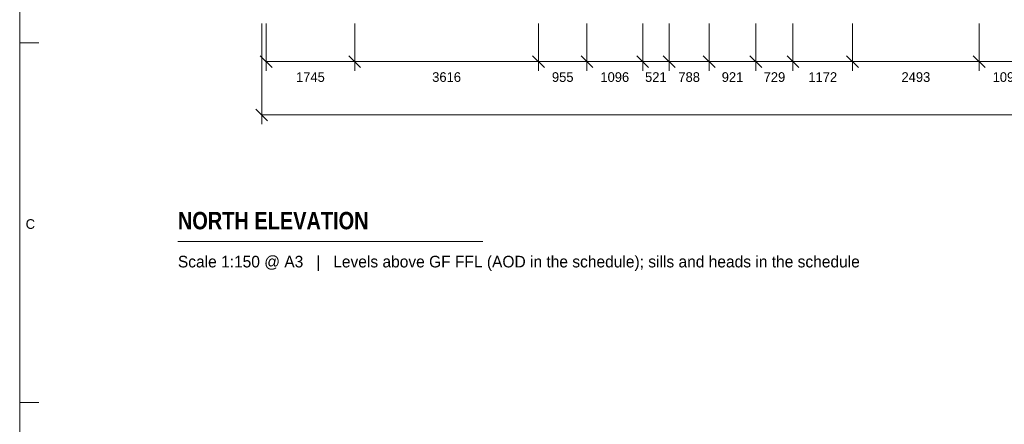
# Model space of a CAD drawing. Header units: millimetres. Extents: x 17 to 413, y 4 to 292.
# Tile 187 of 256: x 20 to 149, y 146 to 199. Entities that reach past the tile are written whole.
import ezdxf
from ezdxf.enums import TextEntityAlignment as Align

# ---------------------------------------------------------------- set-up
doc = ezdxf.new("R2010")
doc.units = ezdxf.units.MM
for name, color, linetype in [('LINE-INK', 7, 'Continuous'), ('TEXT-INK', 7, 'Continuous'), ('TEXT-STEEL_GREY', 7, 'Continuous')]:
    doc.layers.add(name, color=color, linetype=linetype)
doc.styles.add('OpenSansCondensed-Bold', font='OpenSansCondensed-Bold.ttf')

msp = doc.modelspace()

# ---------------------------------------------------------------- linework, layer by layer
at = {"layer": 'LINE-INK', "lineweight": 5}
for p, q in [((51.76, 198.22), (51.76, 185.02)), ((52.33, 198.22), (52.33, 192.02)), ((63.97, 198.22), (63.97, 192.02)), ((88.07, 198.22), (88.07, 192.02)), ((94.44, 198.22), (94.44, 192.02)), ((101.75, 198.22), (101.75, 192.02)), ((105.22, 198.22), (105.22, 192.02)), ((110.47, 198.22), (110.47, 192.02)), ((116.61, 198.22), (116.61, 192.02)), ((121.47, 198.22), (121.47, 192.02)), ((129.29, 198.22), (129.29, 192.02)), ((145.91, 198.22), (145.91, 192.02)), ((20, 195.67), (22.5, 195.67)), ((51.55, 194), (53.11, 192.44)), ((63.19, 194), (64.74, 192.44)), ((87.29, 194), (88.85, 192.44)), ((93.66, 194), (95.22, 192.44)), ((100.97, 194), (102.52, 192.44)), ((104.44, 194), (106, 192.44)), ((109.69, 194), (111.25, 192.44)), ((115.83, 194), (117.39, 192.44)), ((120.69, 194), (122.25, 192.44)), ((128.51, 194), (130.06, 192.44)), ((145.13, 194), (146.68, 192.44)), ((52.33, 193.22), (273.67, 193.22)), ((50.98, 187), (52.54, 185.44)), ((51.76, 186.22), (274.25, 186.22)), ((40.76, 169.62), (80.76, 169.62)), ((20, 148.5), (22.5, 148.5))]:
    msp.add_line(p, q, dxfattribs=at)
msp.add_lwpolyline([(20, 7), (413, 7), (413, 290), (20, 290)], close=True, dxfattribs=at)

# ---------------------------------------------------------------- texts
at = {"layer": 'TEXT-INK'}
for s, p in [('1745', (58.15, 190.56)), ('3616', (76.02, 190.56)), ('955', (91.26, 190.56)), ('1096', (98.09, 190.56)), ('521', (103.48, 190.56)), ('788', (107.85, 190.56)), ('921', (113.54, 190.56)), ('729', (119.04, 190.56)), ('1172', (125.38, 190.56)), ('2493', (137.6, 190.56)), ('1097', (149.56, 190.56))]:
    msp.add_text(s, height=1.27, dxfattribs=at).set_placement(p, align=Align.CENTER)
at = {"layer": 'TEXT-INK', "style": 'OpenSansCondensed-Bold'}
msp.add_text('NORTH ELEVATION', height=2.286, dxfattribs=at).set_placement((40.76, 171.22))
at = {"layer": 'TEXT-STEEL_GREY'}
msp.add_text('C', height=1.27, dxfattribs=at).set_placement((21.4, 171.28), align=Align.CENTER)
msp.add_text('Scale 1:150 @ A3   |   Levels above GF FFL (AOD in the schedule); sills and heads in the schedule', height=1.524, dxfattribs=at).set_placement((40.76, 166.22))

doc.saveas('drawing.dxf')
